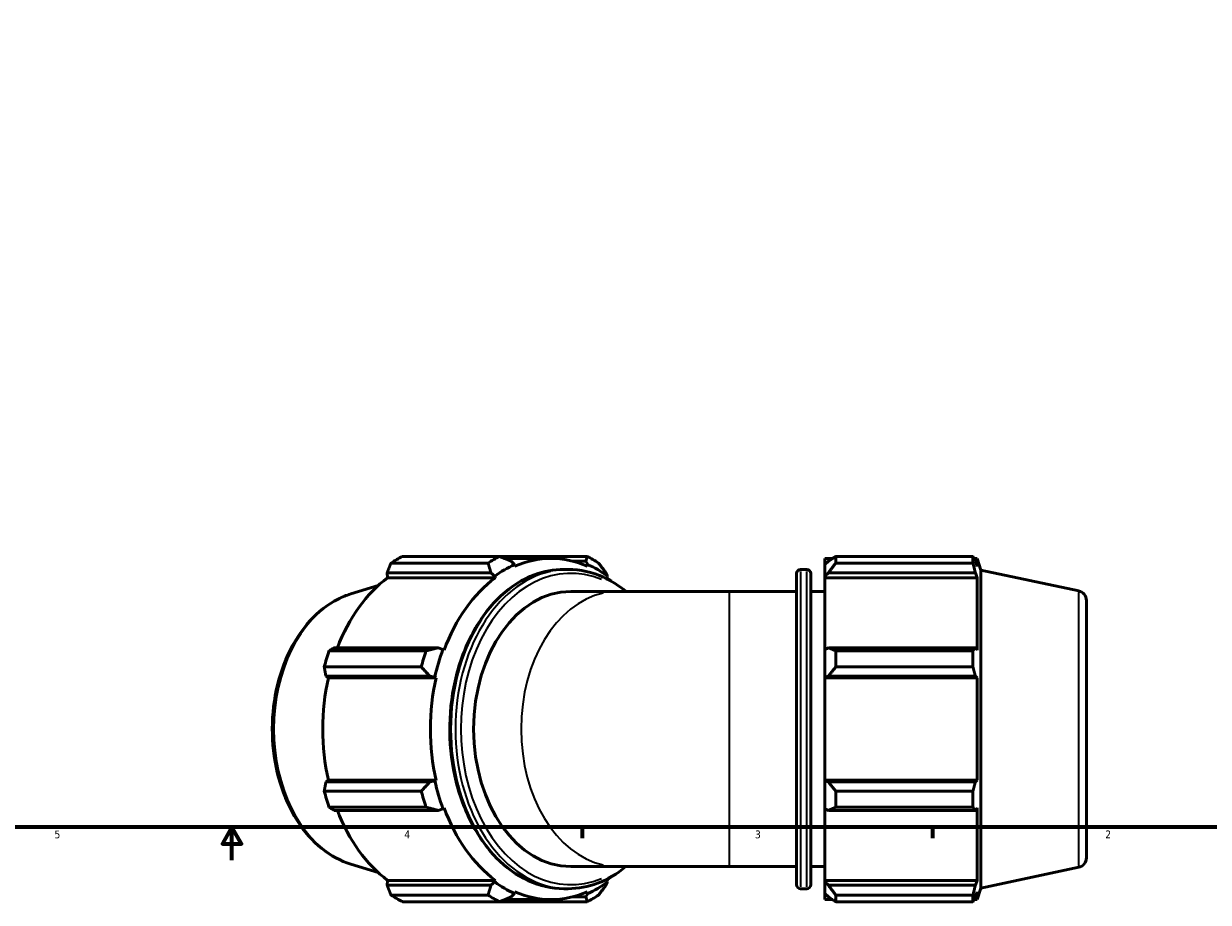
# Model space of a CAD drawing. Header units: inches. Extents: x 0.1 to 56.7, y -17.4 to 42.4.
# Tile 4 of 8: x 14.5 to 28.8, y 0.1 to 10.7. Entities that reach past the tile are written whole.
import ezdxf

# ---------------------------------------------------------------- set-up
doc = ezdxf.new("R2010")
doc.units = ezdxf.units.IN
doc.header["$MEASUREMENT"] = 0
for name, color, linetype, lineweight in [('Border (ANSI)', 7, 'Continuous', 70), ('Visible (ANSI)', 7, 'Continuous', 50), ('Visible Narrow (ANSI)', 7, 'Continuous', 35)]:
    doc.layers.add(name, color=color, linetype=linetype, lineweight=lineweight)
doc.styles.add('Note Text (ANSI)', font='tahoma.ttf')

# ---------------------------------------------------------------- blocks, each defined once
blk = doc.blocks.new('Borders Default Border')
at = {"layer": 'Border (ANSI)'}
for p, q in [((21.25, 1), (21.25, 0.866)), ((25.5, 1), (25.5, 0.866))]:
    blk.add_line(p, q, dxfattribs=at)
at = {"layer": 'Border (ANSI)', "flags": 128}
for points in [[(0.5, 1), (0.5, 21), (33.5, 21), (33.5, 1), (0.5, 1)], [(17, 0.6), (17, 1), (16.885, 0.8), (17.115, 0.8), (17, 1)]]:
    blk.add_lwpolyline(points, dxfattribs=at)
at = {"layer": 'Border (ANSI)', "color": 5, "true_color": 0x0000ff, "char_height": 0.0945, "attachment_point": 7, "style": 'Note Text (ANSI)'}
for s, insert in [('5', (14.847, 0.864)), ('4', (19.092, 0.866)), ('3', (23.346, 0.864)), ('2', (27.596, 0.866))]:
    blk.add_mtext(s, dxfattribs=dict(at, insert=insert))

msp = doc.modelspace()

# ---------------------------------------------------------------- linework, layer by layer
at = {"layer": 'Visible (ANSI)'}
for p, q in [((20.107, 4.204), (18.93, 4.204)), ((19.068, 4.284), (20.245, 4.284)), ((21.31, 4.284), (20.245, 4.284)), ((20.872, 4.26), (20.306, 4.26)), ((20.427, 4.186), (20.386, 4.228)), ((20.432, 4.164), (20.427, 4.186)), ((21.129, 4.228), (21.295, 4.228)), ((21.295, 4.228), (21.317, 4.186)), ((21.317, 4.186), (21.312, 4.164)), ((24.193, 4.26), (24.193, 4.186)), ((24.193, 4.26), (24.288, 4.26)), ((24.238, 4.228), (24.193, 4.186)), ((24.193, 4.046), (24.193, 4.186)), ((24.327, 4.284), (24.327, 4.204)), ((24.327, 4.284), (25.991, 4.284)), ((25.991, 4.204), (24.327, 4.204)), ((25.991, 4.204), (25.991, 4.284)), ((26.004, 4.26), (26.042, 4.26)), ((26.042, 4.164), (26.02, 4.228)), ((26.042, 4.164), (26.042, 4.26)), ((26.088, 4.119), (26.042, 4.26)), ((18.883, 4.086), (20.143, 4.086)), ((18.889, 4.026), (18.883, 4.086)), ((20.196, 4.026), (18.889, 4.026)), ((20.143, 4.086), (20.189, 4.046)), ((20.189, 4.046), (20.196, 4.026)), ((21.08, 4.127), (21.026, 4.127)), ((21.555, 4.046), (21.538, 4.086)), ((21.548, 4.026), (21.555, 4.046)), ((23.852, 0.302), (23.852, 4.079)), ((23.899, 4.127), (23.975, 4.127)), ((24.023, 4.079), (24.023, 0.302)), ((24.193, 4.046), (24.238, 4.086)), ((24.193, 4.026), (24.193, 4.046)), ((24.193, 4.026), (24.193, 3.157)), ((24.193, 4.026), (26.042, 4.026)), ((24.238, 4.086), (26.02, 4.086)), ((26.02, 4.086), (26.042, 4.026)), ((26.042, 3.146), (26.042, 4.026)), ((26.088, 0.263), (26.088, 4.119)), ((27.274, 3.867), (26.088, 4.119)), ((18.442, 3.829), (18.773, 3.931)), ((21.689, 3.86), (21.113, 3.86)), ((23.038, 3.86), (21.689, 3.86)), ((23.038, 3.86), (23.852, 3.86)), ((24.023, 3.86), (24.193, 3.86)), ((27.368, 3.751), (27.368, 0.63)), ((19.501, 3.177), (18.24, 3.177)), ((19.56, 3.157), (19.501, 3.177)), ((24.238, 3.177), (24.193, 3.157)), ((26.02, 3.177), (24.238, 3.177)), ((26.042, 3.146), (26.02, 3.177)), ((18.177, 3.139), (19.354, 3.139)), ((19.574, 3.146), (19.56, 3.157)), ((24.193, 2.82), (24.193, 3.157)), ((24.327, 3.139), (24.327, 2.944)), ((24.327, 3.139), (25.991, 3.139)), ((25.991, 2.944), (25.991, 3.139)), ((19.297, 2.944), (18.12, 2.944)), ((25.991, 2.944), (24.327, 2.944)), ((18.14, 2.833), (19.4, 2.833)), ((18.169, 2.813), (18.14, 2.833)), ((19.476, 2.813), (18.169, 2.813)), ((19.4, 2.833), (19.461, 2.82)), ((19.461, 2.82), (19.476, 2.813)), ((24.193, 2.82), (24.238, 2.833)), ((24.193, 2.813), (24.193, 2.82)), ((24.193, 2.813), (24.193, 1.569)), ((24.193, 2.813), (26.042, 2.813)), ((24.238, 2.833), (26.02, 2.833)), ((26.02, 2.833), (26.042, 2.813)), ((26.042, 1.569), (26.042, 2.813)), ((18.12, 1.438), (19.297, 1.438)), ((18.14, 1.549), (18.169, 1.569)), ((19.4, 1.549), (18.14, 1.549)), ((19.476, 1.569), (18.169, 1.569)), ((19.461, 1.562), (19.4, 1.549)), ((19.476, 1.569), (19.461, 1.562)), ((24.193, 1.562), (24.193, 1.569)), ((24.193, 1.569), (26.042, 1.569)), ((24.193, 1.225), (24.193, 1.562)), ((24.238, 1.549), (24.193, 1.562)), ((26.02, 1.549), (24.238, 1.549)), ((24.327, 1.438), (24.327, 1.243)), ((24.327, 1.438), (25.991, 1.438)), ((25.991, 1.243), (25.991, 1.438)), ((26.042, 1.569), (26.02, 1.549)), ((19.354, 1.243), (18.177, 1.243)), ((18.24, 1.205), (19.501, 1.205)), ((19.501, 1.205), (19.56, 1.225)), ((19.56, 1.225), (19.574, 1.235)), ((24.193, 1.225), (24.238, 1.205)), ((24.193, 1.225), (24.193, 0.355)), ((24.238, 1.205), (26.02, 1.205)), ((25.991, 1.243), (24.327, 1.243)), ((26.02, 1.205), (26.042, 1.235)), ((26.042, 0.355), (26.042, 1.235)), ((18.442, 0.553), (18.773, 0.451)), ((21.689, 0.522), (21.113, 0.522)), ((21.689, 0.522), (23.038, 0.522)), ((23.038, 0.522), (23.852, 0.522)), ((24.023, 0.522), (24.193, 0.522)), ((27.274, 0.515), (26.088, 0.263)), ((18.883, 0.296), (18.889, 0.355)), ((20.143, 0.296), (18.883, 0.296)), ((20.196, 0.355), (18.889, 0.355)), ((20.189, 0.336), (20.143, 0.296)), ((20.196, 0.355), (20.189, 0.336)), ((21.538, 0.296), (21.555, 0.336)), ((21.555, 0.336), (21.548, 0.355)), ((24.193, 0.336), (24.193, 0.355)), ((24.193, 0.355), (26.042, 0.355)), ((24.193, 0.196), (24.193, 0.336)), ((24.238, 0.296), (24.193, 0.336)), ((26.02, 0.296), (24.238, 0.296)), ((26.042, 0.355), (26.02, 0.296)), ((18.93, 0.178), (20.107, 0.178)), ((20.386, 0.154), (20.427, 0.196)), ((20.427, 0.196), (20.432, 0.217)), ((21.08, 0.255), (21.026, 0.255)), ((21.295, 0.154), (21.129, 0.154)), ((21.317, 0.196), (21.295, 0.154)), ((21.312, 0.217), (21.317, 0.196)), ((23.899, 0.255), (23.975, 0.255)), ((24.193, 0.196), (24.238, 0.154)), ((24.193, 0.196), (24.193, 0.122)), ((24.327, 0.178), (24.327, 0.097)), ((24.327, 0.178), (25.991, 0.178)), ((25.991, 0.097), (25.991, 0.178)), ((26.02, 0.154), (26.042, 0.217)), ((26.088, 0.263), (26.042, 0.122)), ((26.042, 0.122), (26.042, 0.217)), ((20.245, 0.097), (19.068, 0.097)), ((20.245, 0.097), (21.31, 0.097)), ((20.872, 0.122), (20.306, 0.122)), ((24.193, 0.122), (24.288, 0.122)), ((25.991, 0.097), (24.327, 0.097)), ((26.004, 0.122), (26.042, 0.122))]:
    msp.add_line(p, q, dxfattribs=at)
for centre, radius, start, end in [((23.899, 4.079), 0.0473, 90, 180), ((23.975, 4.079), 0.0473, 0, 90), ((27.249, 3.751), 0.118, 0, 78), ((27.249, 0.63), 0.118, 282, 0), ((23.899, 0.302), 0.0473, 180, 270), ((23.975, 0.302), 0.0473, 270, 0)]:
    msp.add_arc(centre, radius, start, end, dxfattribs=at)
for centre, major_axis, start_param, end_param in [((19.601, 2.191), (0, 2.225), 0.345435, 0.439963), ((20.778, 2.191), (0, 2.225), 0.345435, 0.439963), ((20.872, 2.191), (0, 2.091), 0.305433, 0.479966), ((20.872, 2.191), (0, 2.069), 5.977753, 6.588618), ((20.778, 2.191), (0, 2.225), 5.843222, 5.93775), ((20.872, 2.191), (0, 2.092), 5.80322, 5.977753), ((19.565, 2.191), (0, 2.069), 0.479966, 1.073963), ((20.872, 2.191), (0, -2.069), 3.621558, 4.232423), ((20.872, 2.191), (0, 2.069), 5.759543, 5.80322), ((21.113, 2.191), (0, -1.669), 3.141593, 6.283185), ((19.601, 2.191), (0, 2.225), 1.130833, 1.225361), ((20.778, 2.191), (0, -2.225), 4.272426, 4.366954), ((20.872, 2.191), (0, 2.092), 1.090831, 1.265364), ((19.565, 2.191), (0, 2.069), 1.265364, 1.876229), ((20.872, 2.191), (0, -2.069), 4.406956, 5.017822), ((19.601, 2.191), (0, 2.225), 1.916232, 2.010759), ((20.778, 2.191), (0, -2.225), 5.057824, 5.152352), ((20.872, 2.191), (0, 2.091), 1.876229, 2.050762), ((19.565, 2.191), (0, 2.069), 2.067629, 2.661627), ((20.872, 2.191), (0, -2.069), 5.192355, 5.80322), ((20.872, 2.191), (0, -2.091), 5.80322, 5.977753), ((20.872, 2.191), (0, -2.092), 0.305433, 0.479966), ((20.872, 2.191), (0, 2.069), 3.621558, 3.665235), ((19.601, 2.191), (0, -2.225), 5.843222, 5.93775), ((20.778, 2.191), (0, -2.225), 5.843222, 5.93775), ((20.872, 2.191), (0, -2.069), 5.977753, 6.588618), ((20.778, 2.191), (0, -2.225), 0.345435, 0.439963)]:
    msp.add_ellipse(centre, major_axis=major_axis, ratio=0.707107, start_param=start_param, end_param=end_param, dxfattribs=at)
for points, weights in [([(18.93, 4.204), (18.906, 4.144), (18.883, 4.086)], [2.74138513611, 2.7756364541, 2.80802157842]), ([(20.107, 4.204), (20.126, 4.144), (20.143, 4.086)], [1.0170164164, 1.01290591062, 1.00798849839]), ([(20.386, 4.228), (20.318, 4.256), (20.245, 4.284)], [1.01296431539, 1.01778980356, 1.02180347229]), ([(21.31, 4.284), (21.303, 4.256), (21.295, 4.228)], [1.02180347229, 1.01778980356, 1.01296431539]), ([(21.538, 4.086), (21.494, 4.144), (21.448, 4.204)], [1.00798849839, 1.01290591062, 1.0170164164]), ([(24.327, 4.284), (24.28, 4.256), (24.238, 4.228)], [1.01467779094, 1.01049017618, 1.00549835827]), ([(24.238, 4.086), (24.28, 4.144), (24.327, 4.204)], [1.00549835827, 1.01049017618, 1.01467779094]), ([(25.991, 4.284), (26.006, 4.256), (26.02, 4.228)], [1, 1.00152024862, 1.00222399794]), ([(26.02, 4.086), (26.006, 4.144), (25.991, 4.204)], [1.00222399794, 1.00152024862, 1]), ([(18.24, 3.177), (18.209, 3.158), (18.177, 3.139)], [2.80802157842, 2.7756364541, 2.74138513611]), ([(19.501, 3.177), (19.43, 3.158), (19.354, 3.139)], [1.01348934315, 1.01830504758, 1.02230841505]), ([(24.327, 3.139), (24.28, 3.158), (24.238, 3.177)], [1.01467779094, 1.01049017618, 1.00549835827]), ([(25.991, 3.139), (26.006, 3.158), (26.02, 3.177)], [1, 1.00152024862, 1.00222399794]), ([(18.12, 2.944), (18.13, 2.888), (18.14, 2.833)], [2.74138513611, 2.7756364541, 2.80802157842]), ([(19.297, 2.944), (19.35, 2.888), (19.4, 2.833)], [1.01816100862, 1.01407352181, 1.00917795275]), ([(24.238, 2.833), (24.28, 2.888), (24.327, 2.944)], [1.00549835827, 1.01049017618, 1.01467779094]), ([(26.02, 2.833), (26.006, 2.888), (25.991, 2.944)], [1.00222399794, 1.00152024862, 1]), ([(18.14, 1.549), (18.13, 1.494), (18.12, 1.438)], [2.7960622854, 2.7638150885, 2.72970964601]), ([(19.4, 1.549), (19.35, 1.494), (19.297, 1.438)], [1.00917795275, 1.01407352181, 1.01816100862]), ([(24.327, 1.438), (24.28, 1.494), (24.238, 1.549)], [1.01467779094, 1.01049017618, 1.00549835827]), ([(25.991, 1.438), (26.006, 1.494), (26.02, 1.549)], [1, 1.00152024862, 1.00222399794]), ([(18.177, 1.243), (18.209, 1.224), (18.24, 1.205)], [2.72970964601, 2.7638150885, 2.7960622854]), ([(19.354, 1.243), (19.43, 1.224), (19.501, 1.205)], [1.02230841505, 1.01830504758, 1.01348934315]), ([(24.238, 1.205), (24.28, 1.224), (24.327, 1.243)], [1.00549835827, 1.01049017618, 1.01467779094]), ([(26.02, 1.205), (26.006, 1.224), (25.991, 1.243)], [1.00222399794, 1.00152024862, 1]), ([(18.883, 0.296), (18.906, 0.238), (18.93, 0.178)], [2.7960622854, 2.7638150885, 2.72970964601]), ([(20.143, 0.296), (20.126, 0.238), (20.107, 0.178)], [1.00798849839, 1.01290591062, 1.0170164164]), ([(21.448, 0.178), (21.494, 0.238), (21.538, 0.296)], [1.0170164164, 1.01290591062, 1.00798849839]), ([(24.327, 0.178), (24.28, 0.238), (24.238, 0.296)], [1.01467779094, 1.01049017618, 1.00549835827]), ([(25.991, 0.178), (26.006, 0.238), (26.02, 0.296)], [1, 1.00152024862, 1.00222399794]), ([(20.245, 0.097), (20.318, 0.126), (20.386, 0.154)], [1.02180347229, 1.01778980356, 1.01296431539]), ([(21.295, 0.154), (21.303, 0.126), (21.31, 0.097)], [1.01296431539, 1.01778980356, 1.02180347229]), ([(24.238, 0.154), (24.28, 0.126), (24.327, 0.097)], [1.00549835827, 1.01049017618, 1.01467779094]), ([(26.02, 0.154), (26.006, 0.126), (25.991, 0.097)], [1.00222399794, 1.00152024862, 1])]:
    msp.add_rational_spline(points, weights, degree=2, dxfattribs=at)
for points, knots in [([(21.026, 0.255), (20.88, 0.255), (20.734, 0.288), (20.456, 0.415), (20.324, 0.51), (20.088, 0.753), (19.983, 0.902), (19.813, 1.239), (19.747, 1.427), (19.661, 1.823), (19.64, 2.031), (19.647, 2.444), (19.675, 2.65), (19.774, 3.04), (19.847, 3.223), (20.029, 3.549), (20.14, 3.692), (20.387, 3.921), (20.525, 4.007), (20.785, 4.104), (20.905, 4.127), (21.026, 4.127)], [3.141593, 3.141593, 3.141593, 3.141593, 3.45405, 3.45405, 3.770128, 3.770128, 4.091041, 4.091041, 4.413694, 4.413694, 4.736531, 4.736531, 5.059329, 5.059329, 5.382171, 5.382171, 5.704713, 5.704713, 6.02507, 6.02507, 6.283185, 6.283185, 6.283185, 6.283185]), ([(21.08, 4.127), (21.226, 4.127), (21.372, 4.094), (21.605, 3.988), (21.696, 3.93), (21.781, 3.86)], [0, 0, 0, 0, 0.312457, 0.312457, 0.5269957, 0.5269957, 0.5269957, 0.5269957]), ([(18.442, 0.553), (18.317, 0.591), (18.198, 0.656), (17.977, 0.835), (17.876, 0.95), (17.705, 1.218), (17.635, 1.373), (17.534, 1.705), (17.503, 1.882), (17.483, 2.241), (17.494, 2.422), (17.557, 2.772), (17.609, 2.94), (17.749, 3.245), (17.838, 3.383), (18.044, 3.611), (18.161, 3.703), (18.338, 3.792), (18.389, 3.813), (18.442, 3.829)], [3.355783, 3.355783, 3.355783, 3.355783, 3.660209, 3.660209, 3.978576, 3.978576, 4.305151, 4.305151, 4.633445, 4.633445, 4.961696, 4.961696, 5.290006, 5.290006, 5.617875, 5.617875, 5.941168, 5.941168, 6.068995, 6.068995, 6.068995, 6.068995]), ([(21.781, 0.522), (21.674, 0.434), (21.558, 0.366), (21.321, 0.277), (21.2, 0.255), (21.08, 0.255)], [2.614597, 2.614597, 2.614597, 2.614597, 2.8834774, 2.8834774, 3.1415927, 3.1415927, 3.1415927, 3.1415927])]:
    msp.add_open_spline(points, degree=3, knots=knots, dxfattribs=at)
at = {"layer": 'Visible Narrow (ANSI)'}
for p, q in [((23.899, 4.103), (23.899, 0.279)), ((23.975, 0.279), (23.975, 4.103)), ((23.038, 0.543), (23.038, 3.839)), ((27.274, 0.535), (27.274, 3.846))]:
    msp.add_line(p, q, dxfattribs=at)
for centre, major_axis, start_param, end_param in [((21.113, 2.191), (0, -1.888), 2.86024, 6.564538), ((21.026, 2.191), (0, -1.936), 3.298672, 6.126106), ((21.08, 2.191), (0, 1.936), 0.15708, 2.984513), ((18.694, 2.191), (0, -1.676), 3.491444, 5.933334), ((21.689, 2.191), (0, -1.669), 3.298672, 6.126106)]:
    msp.add_ellipse(centre, major_axis=major_axis, ratio=0.707107, start_param=start_param, end_param=end_param, dxfattribs=at)

# ---------------------------------------------------------------- block references
msp.add_blockref('Borders Default Border', (0, 0))

doc.saveas('drawing.dxf')
